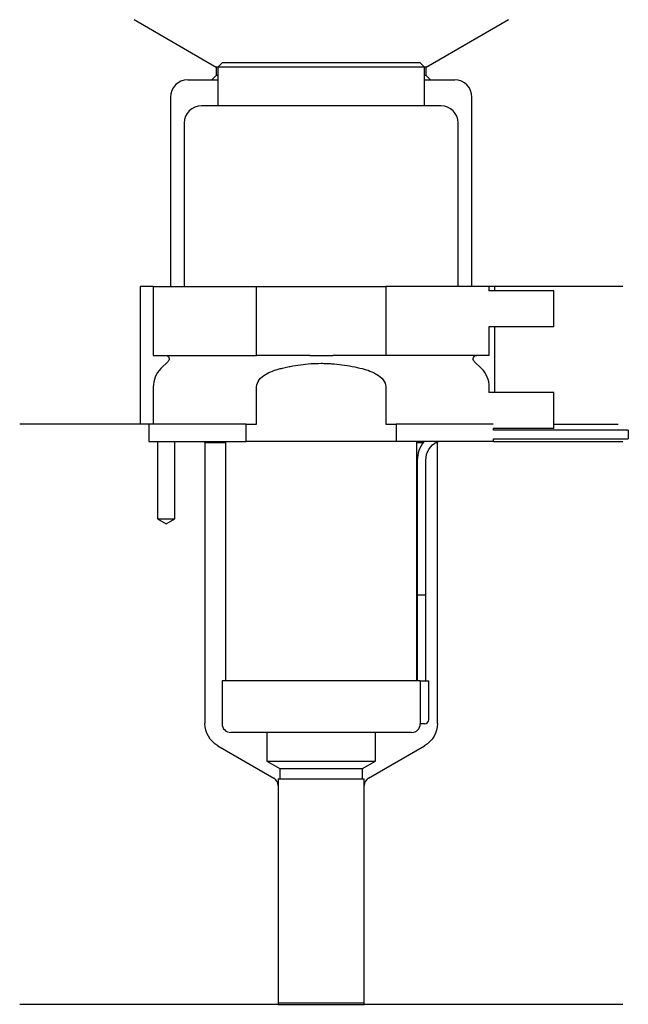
# Model space of a CAD drawing. Header units: millimetres. Extents: x 29 to 100, y 225 to 340.
import ezdxf

# ---------------------------------------------------------------- set-up
doc = ezdxf.new("R2010")
doc.units = ezdxf.units.MM
for name, color, linetype in [('201', 7, 'Continuous'), ('30', 7, 'Continuous'), ('32', 7, 'Continuous')]:
    doc.layers.add(name, color=color, linetype=linetype)

msp = doc.modelspace()

# ---------------------------------------------------------------- linework, layer by layer
at = {"layer": '201', "color": 113}
for p, q in [((42.52, 339.61), (52.05, 334.11)), ((76.45, 334.11), (85.98, 339.61)), ((52.05, 334.11), (52.05, 333.11)), ((52.25, 334.11), (52.05, 334.11)), ((76.45, 334.11), (76.25, 334.11)), ((76.45, 333.11), (76.45, 334.11)), ((52.05, 333.11), (51.55, 332.61)), ((52.25, 333.11), (52.05, 333.11)), ((76.45, 333.11), (76.25, 333.11)), ((76.95, 332.61), (76.45, 333.11)), ((48.75, 332.61), (51.55, 332.61)), ((51.55, 332.61), (52.25, 332.61)), ((76.25, 332.61), (76.95, 332.61)), ((76.95, 332.61), (79.75, 332.61)), ((46.75, 330.61), (46.75, 308.61)), ((81.75, 308.61), (81.75, 330.61)), ((44.75, 308.61), (43.25, 308.61)), ((43.25, 308.61), (43.25, 292.61)), ((99.25, 308.61), (83.75, 308.61)), ((84.37, 308.61), (84.37, 308.11)), ((84.37, 303.91), (84.37, 296.31)), ((44.25, 292.61), (29.25, 292.61)), ((43.25, 292.61), (29.25, 292.61)), ((44.25, 292.61), (44.25, 290.61)), ((91.25, 292.61), (98.73, 292.61)), ((91.25, 292.61), (98.73, 292.61)), ((45.25, 290.61), (45.25, 281.61)), ((47.25, 281.61), (47.25, 290.61)), ((50.65, 290.61), (50.75, 290.51)), ((50.75, 290.51), (50.75, 257.87)), ((50.75, 290.51), (53.15, 290.51)), ((75.35, 290.51), (76.1, 290.51)), ((77.54, 290.51), (77.75, 290.51)), ((77.75, 290.51), (77.85, 290.61)), ((77.75, 257.87), (77.75, 290.51)), ((84.25, 290.61), (99.25, 290.61)), ((45.25, 281.61), (46.25, 281.03)), ((46.25, 281.03), (47.25, 281.61)), ((52.25, 255.27), (58.74, 251.52)), ((69.75, 251.52), (76.25, 255.27)), ((59.24, 250.66), (59.24, 225.23)), ((69.25, 225.23), (69.25, 250.66)), ((59.24, 225.23), (29.25, 225.23)), ((59.24, 225.23), (69.25, 225.23)), ((99.25, 225.23), (69.25, 225.23))]:
    msp.add_line(p, q, dxfattribs=at)
for centre, radius, start, end in [((48.75, 330.61), 2, 90, 180), ((79.75, 330.61), 2, 0, 90), ((58.24, 250.66), 1, 0, 60), ((70.25, 250.66), 1, 120, 180)]:
    msp.add_arc(centre, radius, start, end, dxfattribs=at)
at = {"layer": '201', "color": 113, "extrusion": (0, 0, -1)}
for centre, start, end in [((-53.75, 257.87), -60, 0), ((-74.75, 257.87), 180, 240)]:
    msp.add_arc(centre, 3, start, end, dxfattribs=at)
at = {"layer": '30', "color": 113}
for p, q in [((52.75, 334.61), (52.25, 334.11)), ((76.25, 334.11), (52.25, 334.11)), ((52.25, 334.11), (52.25, 329.61)), ((75.75, 334.61), (52.75, 334.61)), ((76.25, 334.11), (75.75, 334.61)), ((76.25, 329.61), (76.25, 334.11)), ((78.15, 329.61), (50.35, 329.61)), ((48.35, 327.61), (48.35, 308.61)), ((80.15, 308.61), (80.15, 327.61)), ((44.75, 308.61), (56.75, 308.61)), ((44.75, 308.61), (44.75, 300.61)), ((56.75, 300.61), (56.75, 308.61)), ((56.75, 308.61), (71.75, 308.61)), ((71.75, 308.61), (71.75, 300.61)), ((83.75, 308.61), (71.75, 308.61)), ((83.75, 308.11), (83.75, 308.61)), ((83.75, 300.61), (83.75, 303.91)), ((44.75, 300.61), (56.75, 300.61)), ((46.48, 299.92), (45.63, 299.07)), ((62.91, 300.61), (56.75, 300.61)), ((71.75, 300.61), (65.59, 300.61)), ((83.75, 300.61), (71.75, 300.61)), ((82.87, 299.07), (82.02, 299.92)), ((44.75, 296.95), (44.75, 292.61)), ((56.75, 292.61), (56.75, 296.95)), ((71.75, 296.95), (71.75, 292.61)), ((83.75, 296.31), (83.75, 296.95)), ((55.53, 292.61), (44.25, 292.61)), ((44.25, 292.61), (44.25, 290.61)), ((55.53, 290.61), (55.53, 292.61)), ((55.53, 292.61), (56.75, 292.61)), ((71.75, 292.61), (72.97, 292.61)), ((84.21, 292.61), (72.97, 292.61)), ((72.97, 292.61), (72.97, 290.61)), ((84.25, 291.91), (84.25, 292.11)), ((99.9, 291.91), (84.25, 291.91)), ((99.9, 291.91), (99.9, 290.91)), ((44.25, 290.61), (55.53, 290.61)), ((45.25, 290.61), (45.25, 281.61)), ((47.25, 281.61), (47.25, 290.61)), ((53.15, 290.61), (53.15, 262.81)), ((72.97, 290.61), (55.53, 290.61)), ((84.25, 290.61), (72.97, 290.61)), ((75.35, 262.81), (75.35, 290.61)), ((84.25, 290.61), (84.25, 290.91)), ((84.25, 290.91), (99.9, 290.91)), ((75.4, 288.41), (75.4, 272.81)), ((76.4, 272.81), (76.4, 288.41)), ((45.25, 281.61), (47.25, 281.61)), ((75.4, 272.81), (75.4, 262.81)), ((75.4, 272.81), (76.4, 272.81)), ((75.4, 272.81), (76.4, 272.81)), ((76.4, 262.81), (76.4, 272.81)), ((75.72, 262.81), (52.75, 262.81)), ((52.75, 262.81), (52.75, 257.81)), ((75.72, 262.81), (76.75, 262.81)), ((75.72, 262.81), (75.72, 258.31)), ((76.75, 258.31), (76.75, 262.81)), ((76.25, 257.81), (75.74, 257.81)), ((74.75, 256.81), (53.75, 256.81)), ((57.95, 256.81), (57.95, 253.47)), ((70.55, 253.47), (70.55, 256.81)), ((57.95, 253.47), (70.55, 253.47)), ((57.95, 253.47), (59.44, 252.61)), ((69.05, 252.61), (70.55, 253.47)), ((59.44, 252.61), (69.05, 252.61)), ((59.44, 252.61), (59.44, 251.41)), ((69.05, 251.41), (69.05, 252.61)), ((59.24, 251.41), (69.25, 251.41)), ((59.24, 251.41), (59.24, 225.41)), ((69.25, 225.41), (69.25, 251.41)), ((59.24, 225.41), (69.25, 225.41))]:
    msp.add_line(p, q, dxfattribs=at)
for centre, radius, start, end in [((50.35, 327.61), 2, 90, 180), ((78.15, 327.61), 2, 0, 90), ((47.75, 296.95), 3, 135, 180), ((80.75, 296.95), 3, 0, 45), ((78.9, 288.41), 3.5, 141.0539, 180), ((53.75, 257.81), 1, 180, 270), ((74.75, 257.81), 1, -90, 0), ((76.25, 258.31), 0.5, -90, 0)]:
    msp.add_arc(centre, radius, start, end, dxfattribs=at)
at = {"layer": '30', "color": 113, "extrusion": (0, 0, -1)}
for centre, radius, start, end in [((-46.2, 300.21), 0.4, 90, 225), ((-82.3, 300.21), 0.4, -45, 90), ((-78.9, 288.41), 2.5, 0, 61.6416)]:
    msp.add_arc(centre, radius, start, end, dxfattribs=at)
at = {"layer": '30', "color": 113}
for points, knots in [([(59.48, 299.07), (59.67, 299.12), (59.87, 299.17), (60.27, 299.26), (60.46, 299.3), (61.06, 299.41), (61.45, 299.48), (62.64, 299.64), (63.44, 299.69), (64.45, 299.69), (64.65, 299.69), (65.06, 299.67), (65.26, 299.66), (65.86, 299.62), (66.26, 299.58), (67.46, 299.42), (68.24, 299.27), (69.02, 299.07)], [0, 0, 0, 0, 0.0625, 0.0625, 0.125, 0.125, 0.25, 0.25, 0.5, 0.5, 0.5625, 0.5625, 0.625, 0.625, 0.75, 0.75, 1, 1, 1, 1]), ([(62.91, 300.61), (63.35, 300.61), (63.8, 300.6), (64.36, 300.6), (64.47, 300.6), (64.69, 300.6), (64.81, 300.6), (65.14, 300.61), (65.37, 300.61), (65.59, 300.61)], [0, 0, 0, 0, 0.5, 0.5, 0.625, 0.625, 0.75, 0.75, 1, 1, 1, 1]), ([(56.75, 296.95), (56.75, 297.56), (57.25, 298.07), (58.3, 298.72), (58.88, 298.92), (59.48, 299.07)], [0, 0, 0, 0, 0.5, 0.5, 1, 1, 1, 1]), ([(69.02, 299.07), (69.62, 298.92), (70.2, 298.72), (71.25, 298.07), (71.75, 297.56), (71.75, 296.95)], [0, 0, 0, 0, 0.5, 0.5, 1, 1, 1, 1]), ([(75.72, 258.31), (75.72, 258.25), (75.72, 258.19), (75.72, 258.09), (75.72, 258.04), (75.73, 257.95), (75.73, 257.92), (75.74, 257.86), (75.74, 257.83), (75.74, 257.82), (75.74, 257.81), (75.74, 257.81)], [0, 0, 0, 0, 0.208381, 0.208381, 0.416996, 0.416996, 0.625825, 0.625825, 0.83609, 0.83609, 1, 1, 1, 1])]:
    msp.add_open_spline(points, degree=3, knots=knots, dxfattribs=at)
at = {"layer": '32', "color": 113}
for p, q in [((91.25, 308.11), (83.71, 308.11)), ((91.25, 303.91), (91.25, 308.11)), ((91.25, 303.91), (83.71, 303.91)), ((91.25, 296.31), (83.71, 296.31)), ((91.25, 292.11), (91.25, 296.31)), ((91.25, 292.11), (84.21, 292.11))]:
    msp.add_line(p, q, dxfattribs=at)

doc.saveas('drawing.dxf')
